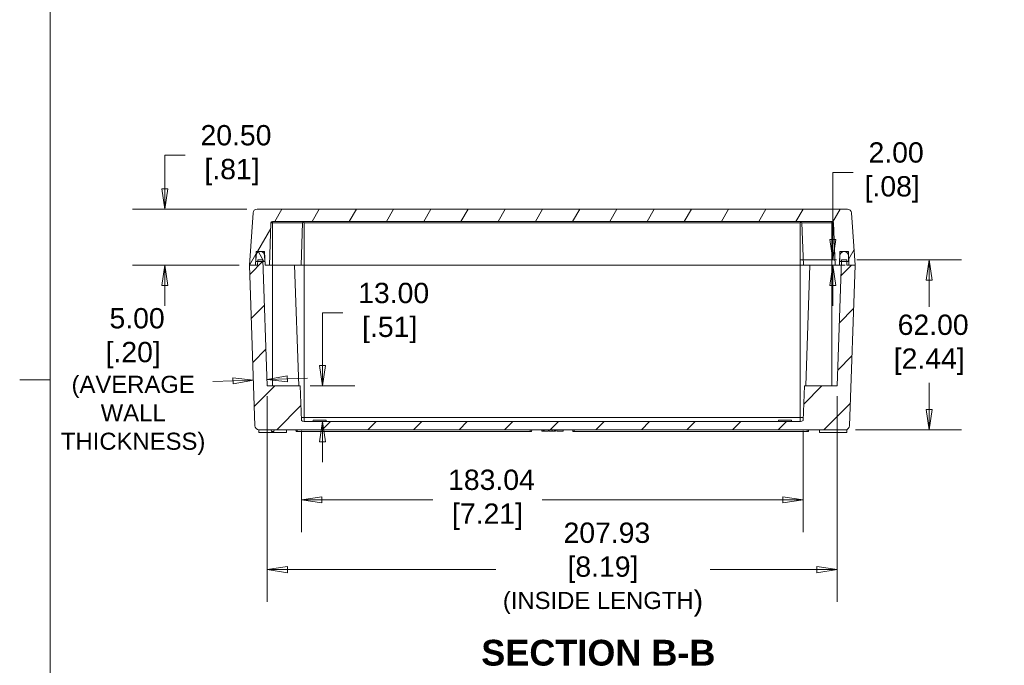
# Model space of a CAD drawing. Header units: millimetres. Extents: x 22 to 1013, y 22 to 778.
# Tile 3 of 8: x 22 to 381, y 296 to 531. Entities that reach past the tile are written whole.
import ezdxf

# ---------------------------------------------------------------- set-up
doc = ezdxf.new("R2010")
doc.units = ezdxf.units.MM
doc.header["$LTSCALE"] = 3.703704
for name, color, linetype, lineweight in [('Dimension (ANSI)', 7, 'Continuous', 9), ('Hatch (ANSI)', 7, 'Continuous', 9), ('Sketch Geometry (ANSI)', 7, 'Continuous', 9), ('Symbol (ANSI)', 7, 'Continuous', 9), ('Visible (ANSI)', 7, 'Continuous', 9), ('Visible Narrow (ANSI)', 7, 'Continuous', 9)]:
    doc.layers.add(name, color=color, linetype=linetype, lineweight=lineweight)
doc.styles.add('Label Text (ANSI)', font='arialbd.ttf')
doc.styles.add('Note Text (ANSI)', font='arial.ttf')
doc.dimstyles.new('Default - mm (ANSI)', dxfattribs={"dimscale": 3.703704, "dimtxt": 2, "dimasz": 2, "dimexe": 3.175, "dimexo": 1, "dimgap": 0.8, "dimtad": 0, "dimtih": 1, "dimtoh": 1, "dimrnd": 1e-08, "dimzin": 4, "dimdsep": 46, "dimtxsty": 'Note Text (ANSI)', "dimblk": 'Filled-1', "dimcen": 0.09, "dimdle": 10, "dimclrd": 256, "dimclre": 256, "dimclrt": 256, "dimadec": 1, "dimazin": 0, "dimtfac": 1.524, "dimtofl": 0, "dimtmove": 0, "dimatfit": 3, "dimfxl": 0, "dimtolj": 1, "dimtzin": 0, "dimlwd": -1, "dimlwe": -1, "dimarcsym": 0})

# ---------------------------------------------------------------- blocks, each defined once
blk = doc.blocks.new('Borders Default Border')
at = {"layer": 'Sketch Geometry (ANSI)'}
blk.add_line((8.89, 107.95), (5.874, 107.95), dxfattribs=at)
at = {"layer": 'Sketch Geometry (ANSI)', "flags": 128}
blk.add_lwpolyline([(8.89, 8.89), (8.89, 207.01), (270.51, 207.01), (270.51, 8.89), (8.89, 8.89)], dxfattribs=at)
blk = doc.blocks.new('Filled-1')
at = {"color": 0}
for p, q in [((0, 0), (-1, 0.15)), ((-1, 0.15), (-1, -0.15)), ((-1, 0), (0, 0)), ((-1, -0.15), (0, 0))]:
    blk.add_line(p, q, dxfattribs=at)
at = {"color": 0, "flags": 128}
blk.add_lwpolyline([(-1, -0.15), (0, 0), (-1, 0.15), (-1, -0.15)], dxfattribs=at)
at = {"color": 0}
blk.add_solid([(-1, -0.15), (0, 0), (-1, 0.15), (-1, -0.15)], dxfattribs=at)
blk = doc.blocks.new('*D15')
at = {"layer": 'Defpoints', "color": 0, "transparency": 16777216}
for p in [(112.08, 397.6), (320, 397.6), (320, 330.56)]:
    blk.add_point(p, dxfattribs=at)
at = {"layer": 'Dimension (ANSI)', "transparency": 16777216}
for p, q in [((112.08, 393.89), (112.08, 318.8)), ((320, 393.89), (320, 318.8)), ((119.48, 330.56), (195.5, 330.56)), ((312.6, 330.56), (273.59, 330.56))]:
    blk.add_line(p, q, dxfattribs=at)
at = {"layer": 'Dimension (ANSI)', "transparency": 16777216, "xscale": 7.407407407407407, "yscale": 7.407407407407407, "zscale": 7.407407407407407, "rotation": 180}
blk.add_blockref('Filled-1', (112.08, 330.56), dxfattribs=at)
at = {"layer": 'Dimension (ANSI)', "transparency": 16777216, "xscale": 7.407407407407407, "yscale": 7.407407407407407, "zscale": 7.407407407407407}
blk.add_blockref('Filled-1', (320, 330.56), dxfattribs=at)
at = {"layer": 'Dimension (ANSI)', "transparency": 16777216, "insert": (234.54, 330.56), "char_height": 7.4074, "attachment_point": 5, "style": 'Note Text (ANSI)'}
blk.add_mtext('\\A1; 207.93\\P[8.19]{\\P\\fArial|b0|i0;\\H6.2279;(INSIDE LENGTH\\fArial|b0|i0;\\H7.4074;)}', dxfattribs=at)
blk = doc.blocks.new('*D16')
at = {"layer": 'Defpoints', "color": 0, "transparency": 16777216}
for p in [(323.47, 443.6), (323, 381.6), (353.56, 381.6)]:
    blk.add_point(p, dxfattribs=at)
at = {"layer": 'Dimension (ANSI)', "transparency": 16777216}
for p, q in [((327.17, 443.6), (365.32, 443.6)), ((353.56, 436.19), (353.56, 426.49)), ((353.56, 389), (353.56, 398.7)), ((326.7, 381.6), (365.32, 381.6))]:
    blk.add_line(p, q, dxfattribs=at)
at = {"layer": 'Dimension (ANSI)', "transparency": 16777216, "xscale": 7.407407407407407, "yscale": 7.407407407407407, "zscale": 7.407407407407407}
for p, rotation in [((353.56, 443.6), 90), ((353.56, 381.6), 270)]:
    blk.add_blockref('Filled-1', p, dxfattribs=dict(at, rotation=rotation))
at = {"layer": 'Dimension (ANSI)', "transparency": 16777216, "insert": (353.56, 412.6), "char_height": 7.407, "attachment_point": 5, "style": 'Note Text (ANSI)'}
blk.add_mtext('\\A1; 62.00\\P[2.44]', dxfattribs=at)
blk = doc.blocks.new('*D17')
at = {"layer": 'Defpoints', "color": 0, "transparency": 16777216}
for p in [(74.71, 462.1), (108.37, 462.1), (105.54, 441.6)]:
    blk.add_point(p, dxfattribs=at)
at = {"layer": 'Dimension (ANSI)', "transparency": 16777216}
for p, q in [((74.71, 469.5), (74.71, 481.75)), ((74.71, 481.75), (82.12, 481.75)), ((104.67, 462.1), (62.95, 462.1)), ((101.84, 441.6), (62.95, 441.6)), ((74.71, 434.19), (74.71, 426.78))]:
    blk.add_line(p, q, dxfattribs=at)
at = {"layer": 'Dimension (ANSI)', "transparency": 16777216, "xscale": 7.407407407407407, "yscale": 7.407407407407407, "zscale": 7.407407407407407}
for p, rotation in [((74.71, 462.1), 270), ((74.71, 441.6), 90)]:
    blk.add_blockref('Filled-1', p, dxfattribs=dict(at, rotation=rotation))
at = {"layer": 'Dimension (ANSI)', "transparency": 16777216, "insert": (99.22, 481.75), "char_height": 7.407, "attachment_point": 5, "style": 'Note Text (ANSI)'}
blk.add_mtext('\\A1; 20.50\\P[.81]', dxfattribs=at)
blk = doc.blocks.new('*D18')
at = {"layer": 'Defpoints', "color": 0, "transparency": 16777216}
for p in [(318.42, 443.6), (323.47, 443.6), (326.54, 441.6)]:
    blk.add_point(p, dxfattribs=at)
at = {"layer": 'Dimension (ANSI)', "transparency": 16777216}
for p, q in [((318.42, 451), (318.42, 475.46)), ((318.42, 475.46), (325.83, 475.46)), ((319.77, 443.6), (306.66, 443.6)), ((322.84, 441.6), (306.66, 441.6)), ((318.42, 434.19), (318.42, 426.78))]:
    blk.add_line(p, q, dxfattribs=at)
at = {"layer": 'Dimension (ANSI)', "transparency": 16777216, "xscale": 7.407407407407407, "yscale": 7.407407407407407, "zscale": 7.407407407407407}
for p, rotation in [((318.42, 443.6), 270), ((318.42, 441.6), 90)]:
    blk.add_blockref('Filled-1', p, dxfattribs=dict(at, rotation=rotation))
at = {"layer": 'Dimension (ANSI)', "transparency": 16777216, "insert": (340.05, 475.46), "char_height": 7.407, "attachment_point": 5, "style": 'Note Text (ANSI)'}
blk.add_mtext('\\A1; 2.00\\P[.08]', dxfattribs=at)
blk = doc.blocks.new('*D34')
at = {"layer": 'Defpoints', "color": 0, "transparency": 16777216}
for p in [(124.08, 397.6), (125.48, 384.6), (132.24, 384.6)]:
    blk.add_point(p, dxfattribs=at)
at = {"layer": 'Dimension (ANSI)', "transparency": 16777216}
for p, q in [((132.24, 405), (132.24, 424.2)), ((132.24, 424.2), (139.65, 424.2)), ((127.78, 397.6), (144, 397.6)), ((132.24, 377.19), (132.24, 369.78))]:
    blk.add_line(p, q, dxfattribs=at)
at = {"layer": 'Dimension (ANSI)', "transparency": 16777216, "xscale": 7.407407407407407, "yscale": 7.407407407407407, "zscale": 7.407407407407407}
for p, rotation in [((132.24, 397.6), 270), ((132.24, 384.6), 90)]:
    blk.add_blockref('Filled-1', p, dxfattribs=dict(at, rotation=rotation))
at = {"layer": 'Dimension (ANSI)', "transparency": 16777216, "insert": (156.75, 424.2), "char_height": 7.407, "attachment_point": 5, "style": 'Note Text (ANSI)'}
blk.add_mtext('\\A1; 13.00\\P[.51]', dxfattribs=at)
blk = doc.blocks.new('*D40')
at = {"layer": 'Defpoints', "color": 0, "transparency": 16777216}
for p in [(124.52, 384.94), (307.56, 384.94), (307.56, 356.05)]:
    blk.add_point(p, dxfattribs=at)
at = {"layer": 'Dimension (ANSI)', "transparency": 16777216}
for p, q in [((124.52, 381.24), (124.52, 344.29)), ((307.56, 381.24), (307.56, 344.29)), ((131.92, 356.05), (172.44, 356.05)), ((300.15, 356.05), (212.4, 356.05))]:
    blk.add_line(p, q, dxfattribs=at)
at = {"layer": 'Dimension (ANSI)', "transparency": 16777216, "xscale": 7.407407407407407, "yscale": 7.407407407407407, "zscale": 7.407407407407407, "rotation": 180}
blk.add_blockref('Filled-1', (124.52, 356.05), dxfattribs=at)
at = {"layer": 'Dimension (ANSI)', "transparency": 16777216, "xscale": 7.407407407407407, "yscale": 7.407407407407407, "zscale": 7.407407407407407}
blk.add_blockref('Filled-1', (307.56, 356.05), dxfattribs=at)
at = {"layer": 'Dimension (ANSI)', "transparency": 16777216, "insert": (192.42, 356.05), "char_height": 7.4074, "attachment_point": 5, "style": 'Note Text (ANSI)'}
blk.add_mtext('\\A1; 183.04\\P[7.21]', dxfattribs=at)
blk = doc.blocks.new('*D41')
at = {"layer": 'Defpoints', "color": 0, "transparency": 16777216}
for p in [(106.97, 400.73), (112, 399.89), (112.08, 397.6)]:
    blk.add_point(p, dxfattribs=at)
at = {"layer": 'Dimension (ANSI)', "transparency": 16777216}
for p, q in [((99.6, 399.46), (92.2, 399.2)), ((119.4, 400.15), (126.8, 400.41))]:
    blk.add_line(p, q, dxfattribs=at)
at = {"layer": 'Dimension (ANSI)', "transparency": 16777216, "xscale": 7.407407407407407, "yscale": 7.407407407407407, "zscale": 7.407407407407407}
for p, rotation in [((107, 399.72), 1.999999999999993), ((112, 399.89), 182)]:
    blk.add_blockref('Filled-1', p, dxfattribs=dict(at, rotation=rotation))
at = {"layer": 'Dimension (ANSI)', "transparency": 16777216, "insert": (63.15, 399.2), "char_height": 7.4074, "attachment_point": 5, "style": 'Note Text (ANSI)'}
blk.add_mtext('\\A1; 5.00\\P[.20]{\\P\\fArial|b0|i0;\\H6.2279;(AVERAGE\\PWALL\\PTHICKNESS)}', dxfattribs=at)

msp = doc.modelspace()

# ---------------------------------------------------------------- hatches: boundary and pattern name
at = {"layer": 'Hatch (ANSI)'}
h = msp.add_hatch(dxfattribs=at)
h.set_pattern_fill('ANSI31', color=256, scale=94.074074, angle=14.999978, style=0)
h.set_pattern_definition([(60, (0, 0), (-10.18381, 5.87963), [])])
edge = h.paths.add_edge_path()
edge.add_ellipse((108.3713, 460.5955), major_axis=(0, 1.5), ratio=1, start_angle=0, end_angle=86)
edge.add_line((106.875, 460.7002), (105.539, 441.5955))
edge.add_line((105.539, 441.5955), (107.789, 441.5955))
edge.add_line((107.789, 441.5955), (107.9636, 446.5955))
edge.add_line((107.9636, 446.5955), (109.4759, 446.5955))
edge.add_line((109.4759, 446.5955), (109.6021, 446.5955))
edge.add_line((109.6021, 446.5955), (111.1144, 446.5955))
edge.add_line((111.1144, 446.5955), (111.289, 441.5955))
edge.add_line((111.289, 441.5955), (112.889, 441.5955))
edge.add_line((112.889, 441.5955), (113.4309, 457.113))
edge.add_ellipse((113.9306, 457.0955), major_axis=(-0.4997, 0.0174), ratio=1, start_angle=272, end_angle=360, ccw=False)
edge.add_line((113.9306, 457.5955), (318.1474, 457.5955))
edge.add_ellipse((318.1474, 457.0955), major_axis=(0, 0.5), ratio=1, start_angle=272, end_angle=360, ccw=False)
edge.add_line((318.6471, 457.113), (319.189, 441.5955))
edge.add_line((319.189, 441.5955), (320.789, 441.5955))
edge.add_line((320.789, 441.5955), (320.9636, 446.5955))
edge.add_line((320.9636, 446.5955), (322.4759, 446.5955))
edge.add_line((322.4759, 446.5955), (322.6021, 446.5955))
edge.add_line((322.6021, 446.5955), (324.1144, 446.5955))
edge.add_line((324.1144, 446.5955), (324.289, 441.5955))
edge.add_line((324.289, 441.5955), (326.539, 441.5955))
edge.add_line((326.539, 441.5955), (325.2031, 460.7002))
edge.add_ellipse((323.7068, 460.5955), major_axis=(1.4963, 0.1046), ratio=1, start_angle=0, end_angle=86)
edge.add_line((323.7068, 462.0955), (108.3713, 462.0955))
h = msp.add_hatch(dxfattribs=at)
h.set_pattern_fill('ANSI31', color=256, scale=94.074074, angle=75.000175, style=0)
h.set_pattern_definition([(120.0002, (0, 0), (-10.1838, -5.87966), [])])
edge = h.paths.add_edge_path()
edge.add_ellipse((109.6021, 445.0955), major_axis=(1.4998, 0.0262), ratio=1, start_angle=0, end_angle=89)
edge.add_line((109.6021, 446.5955), (109.4759, 446.5955))
edge.add_ellipse((109.4759, 445.0955), major_axis=(0, 1.5), ratio=1, start_angle=0, end_angle=89)
edge.add_line((107.9761, 445.1217), (107.939, 442.9955))
edge.add_line((107.939, 442.9955), (108.5879, 442.9955))
edge.add_line((108.5879, 442.9955), (110.4901, 442.9955))
edge.add_line((110.4901, 442.9955), (111.139, 442.9955))
edge.add_line((111.139, 442.9955), (111.1019, 445.1217))
edge = h.paths.add_edge_path()
edge.add_ellipse((322.4759, 445.0955), major_axis=(0, 1.5), ratio=1, start_angle=0, end_angle=89)
edge.add_line((320.9761, 445.1217), (320.939, 442.9955))
edge.add_line((320.939, 442.9955), (321.5879, 442.9955))
edge.add_line((321.5879, 442.9955), (323.4901, 442.9955))
edge.add_line((323.4901, 442.9955), (324.139, 442.9955))
edge.add_line((324.139, 442.9955), (324.1019, 445.1217))
edge.add_ellipse((322.6021, 445.0955), major_axis=(1.4998, 0.0262), ratio=1, start_angle=0, end_angle=89)
edge.add_line((322.6021, 446.5955), (322.4759, 446.5955))
h = msp.add_hatch(dxfattribs=at)
h.set_pattern_fill('ANSI31', color=256, scale=94.074074, style=0)
h.set_pattern_definition([(45, (0, 0), (-8.31505, 8.31505), [])])
edge = h.paths.add_edge_path()
edge.add_line((108.6089, 443.5955), (108.5879, 442.9955))
edge.add_line((108.5879, 442.9955), (108.539, 441.5955))
edge.add_line((108.539, 441.5955), (107.789, 441.5955))
edge.add_line((107.789, 441.5955), (105.539, 441.5955))
edge.add_line((105.539, 441.5955), (107.5837, 383.0432))
edge.add_ellipse((109.0828, 383.0955), major_axis=(-1.4991, -0.0523), ratio=1, start_angle=0, end_angle=88)
edge.add_line((109.0828, 381.5955), (322.9952, 381.5955))
edge.add_ellipse((322.9952, 383.0955), major_axis=(0, -1.5), ratio=1, start_angle=0, end_angle=88)
edge.add_line((324.4943, 383.0432), (326.539, 441.5955))
edge.add_line((326.539, 441.5955), (324.289, 441.5955))
edge.add_line((324.289, 441.5955), (323.539, 441.5955))
edge.add_line((323.539, 441.5955), (323.4901, 442.9955))
edge.add_line((323.4901, 442.9955), (323.4692, 443.5955))
edge.add_line((323.4692, 443.5955), (321.6089, 443.5955))
edge.add_line((321.6089, 443.5955), (321.5879, 442.9955))
edge.add_line((321.5879, 442.9955), (320.0025, 397.5955))
edge.add_line((320.0025, 397.5955), (308.0025, 397.5955))
edge.add_line((308.0025, 397.5955), (307.5607, 384.9435))
edge.add_ellipse((306.6, 386.0955), major_axis=(0.9607, -1.152), ratio=1, start_angle=320.174074, end_angle=360, ccw=False)
edge.add_line((306.6, 384.5955), (125.478, 384.5955))
edge.add_ellipse((125.478, 386.0955), major_axis=(0, -1.5), ratio=1, start_angle=320.174074, end_angle=360, ccw=False)
edge.add_line((124.5174, 384.9435), (124.0755, 397.5955))
edge.add_line((124.0755, 397.5955), (112.0755, 397.5955))
edge.add_line((112.0755, 397.5955), (110.4901, 442.9955))
edge.add_line((110.4901, 442.9955), (110.4692, 443.5955))
edge.add_line((110.4692, 443.5955), (108.6089, 443.5955))

# ---------------------------------------------------------------- linework, layer by layer
at = {"layer": 'Visible (ANSI)'}
for p, q in [((106.875, 460.7002), (105.539, 441.5955)), ((323.7068, 462.0955), (108.3713, 462.0955)), ((326.539, 441.5955), (325.2031, 460.7002)), ((112.889, 441.5955), (113.4309, 457.113)), ((113.9306, 457.5955), (318.1474, 457.5955)), ((124.389, 441.5955), (124.9309, 457.113)), ((307.689, 441.5955), (307.1471, 457.113)), ((318.6471, 457.113), (319.189, 441.5955)), ((107.789, 441.5955), (107.9636, 446.5955)), ((107.9636, 446.5955), (111.1144, 446.5955)), ((109.6021, 446.5955), (109.4759, 446.5955)), ((111.1144, 446.5955), (111.289, 441.5955)), ((320.789, 441.5955), (320.9636, 446.5955)), ((320.9636, 446.5955), (324.1144, 446.5955)), ((322.6021, 446.5955), (322.4759, 446.5955)), ((324.1144, 446.5955), (324.289, 441.5955)), ((107.9761, 445.1217), (107.939, 442.9955)), ((107.939, 442.9955), (111.139, 442.9955)), ((108.6089, 443.5955), (108.539, 441.5955)), ((110.4692, 443.5955), (108.6089, 443.5955)), ((112.0755, 397.5955), (110.4692, 443.5955)), ((111.139, 442.9955), (111.1019, 445.1217)), ((111.2401, 442.9955), (111.139, 442.9955)), ((321.6089, 443.5955), (320.0025, 397.5955)), ((320.939, 442.9955), (320.8379, 442.9955)), ((320.9761, 445.1217), (320.939, 442.9955)), ((320.939, 442.9955), (324.139, 442.9955)), ((323.4692, 443.5955), (321.6089, 443.5955)), ((323.539, 441.5955), (323.4692, 443.5955)), ((324.139, 442.9955), (324.1019, 445.1217)), ((108.539, 441.5955), (105.539, 441.5955)), ((105.539, 441.5955), (107.5837, 383.0432)), ((105.539, 441.5955), (107.789, 441.5955)), ((111.289, 441.5955), (112.889, 441.5955)), ((114.039, 441.5955), (112.889, 441.5955)), ((114.039, 441.5955), (124.389, 441.5955)), ((122.039, 441.5955), (123.5755, 397.5955)), ((125.539, 441.5955), (124.389, 441.5955)), ((306.539, 441.5955), (125.539, 441.5955)), ((307.689, 441.5955), (306.539, 441.5955)), ((307.689, 441.5955), (318.039, 441.5955)), ((310.039, 441.5955), (308.5025, 397.5955)), ((319.189, 441.5955), (318.039, 441.5955)), ((319.189, 441.5955), (320.789, 441.5955)), ((326.539, 441.5955), (323.539, 441.5955)), ((324.289, 441.5955), (326.539, 441.5955)), ((324.4943, 383.0432), (326.539, 441.5955)), ((124.0755, 397.5955), (112.0755, 397.5955)), ((124.5174, 384.9435), (124.0755, 397.5955)), ((308.0025, 397.5955), (307.5607, 384.9435)), ((320.0025, 397.5955), (308.0025, 397.5955)), ((306.6, 384.5955), (125.478, 384.5955)), ((128.7721, 385.0955), (128.7283, 384.5955)), ((128.7721, 385.0955), (133.556, 385.0955)), ((133.556, 385.0955), (133.5997, 384.5955)), ((298.5221, 385.0955), (298.4783, 384.5955)), ((298.5221, 385.0955), (303.306, 385.0955)), ((303.306, 385.0955), (303.3497, 384.5955)), ((109.0828, 381.5955), (109.039, 381.5955)), ((109.0478, 380.5955), (109.039, 381.5955)), ((109.0828, 381.5955), (322.9952, 381.5955)), ((113.539, 381.5955), (113.5915, 380.9955)), ((114.4865, 380.9955), (113.5915, 380.9955)), ((114.539, 381.5955), (114.4865, 380.9955)), ((119.0303, 380.5955), (119.039, 381.5955)), ((122.5915, 380.9955), (122.539, 381.5955)), ((123.039, 380.9955), (122.5915, 380.9955)), ((123.039, 380.9955), (208.039, 380.9955)), ((208.4865, 380.9955), (208.039, 380.9955)), ((208.4865, 380.9955), (208.539, 381.5955)), ((212.1989, 381.0955), (212.1989, 381.5955)), ((212.6711, 381.0955), (212.1989, 381.0955)), ((212.6711, 381.0955), (212.6711, 381.5955)), ((213.1006, 381.0955), (212.6711, 381.0955)), ((213.1006, 381.0955), (213.1006, 381.5955)), ((214.6185, 381.0955), (213.1006, 381.0955)), ((214.6185, 381.0955), (214.6185, 381.5955)), ((214.9146, 381.0955), (214.9146, 381.5955)), ((216.0537, 381.0955), (214.9146, 381.0955)), ((217.1955, 381.0955), (216.8487, 381.0955)), ((217.1955, 381.0955), (217.1955, 381.5955)), ((217.657, 381.0955), (217.657, 381.5955)), ((219.9699, 381.0955), (217.657, 381.0955)), ((219.9699, 381.0955), (219.9699, 381.5955)), ((219.9703, 381.0955), (219.9699, 381.0955)), ((219.9703, 381.0955), (219.9703, 381.5955)), ((223.5915, 380.9955), (223.539, 381.5955)), ((224.039, 380.9955), (223.5915, 380.9955)), ((224.039, 380.9955), (309.039, 380.9955)), ((309.4865, 380.9955), (309.039, 380.9955)), ((309.4865, 380.9955), (309.539, 381.5955)), ((313.5478, 380.5955), (313.539, 381.5955)), ((323.539, 381.5955), (322.9952, 381.5955)), ((323.5303, 380.5955), (323.539, 381.5955)), ((119.0303, 380.5955), (109.0478, 380.5955)), ((323.5303, 380.5955), (313.5478, 380.5955))]:
    msp.add_line(p, q, dxfattribs=at)
for centre, radius, start, end in [((108.3713, 460.5955), 1.5, 90, 176), ((323.7068, 460.5955), 1.5, 4, 90), ((113.9306, 457.0955), 0.5, 90, 178), ((125.4306, 457.0955), 0.5, 90, 178), ((306.6474, 457.0955), 0.5, 2, 90), ((318.1474, 457.0955), 0.5, 2, 90), ((109.4759, 445.0955), 1.5, 90, 179), ((109.6021, 445.0955), 1.5, 1, 90), ((322.4759, 445.0955), 1.5, 90, 179), ((322.6021, 445.0955), 1.5, 1, 90), ((125.478, 386.0955), 1.5, 230.174074, 270), ((306.6, 386.0955), 1.5, 270, 309.825926), ((109.0828, 383.0955), 1.5, 182, 270), ((322.9952, 383.0955), 1.5, 270, 358)]:
    msp.add_arc(centre, radius, start, end, dxfattribs=at)
for points, knots in [([(125.539, 457.113), (125.5379, 457.114), (125.5368, 457.115), (125.4822, 457.1645), (125.4285, 457.213), (125.322, 457.3088), (125.2686, 457.3564), (125.1833, 457.4309), (125.1495, 457.4599), (125.1182, 457.4859)], [-0.0004469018, -0.0004469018, -0.0004469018, -0.0004469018, 0, 0, 0.0216737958, 0.0216737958, 0.0441438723, 0.0441438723, 0.0598205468, 0.0598205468, 0.0598205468, 0.0598205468]), ([(306.9598, 457.4859), (306.9567, 457.4834), (306.9537, 457.4808), (306.8938, 457.4306), (306.8258, 457.3709), (306.683, 457.2434), (306.6081, 457.1756), (306.539, 457.113)], [0.2902912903, 0.2902912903, 0.2902912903, 0.2902912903, 0.2918113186, 0.2918113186, 0.3197937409, 0.3197937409, 0.3477761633, 0.3477761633, 0.3477761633, 0.3477761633]), ([(216.8487, 381.0955), (216.7988, 381.0955), (216.7425, 381.0955), (216.6171, 381.0955), (216.5501, 381.0955), (216.3435, 381.0955), (216.1994, 381.0955), (216.0537, 381.0955)], [-0.0909886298, -0.0909886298, -0.0909886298, -0.0909886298, -0.0670517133, -0.0670517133, -0.0437011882, -0.0437011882, 0, 0, 0, 0])]:
    msp.add_open_spline(points, degree=3, knots=knots, dxfattribs=at)
at = {"layer": 'Visible Narrow (ANSI)'}
for p, q in [((113.4309, 457.113), (114.039, 457.113)), ((114.039, 457.113), (114.039, 457.5955)), ((124.9309, 457.113), (114.039, 457.113)), ((114.039, 441.5955), (114.039, 457.113)), ((125.539, 457.113), (306.539, 457.113)), ((125.539, 441.5955), (125.539, 457.113)), ((306.539, 441.5955), (306.539, 457.113)), ((318.039, 457.113), (307.1471, 457.113)), ((318.039, 457.113), (318.039, 457.5955)), ((318.039, 457.113), (318.6471, 457.113)), ((318.039, 441.5955), (318.039, 457.113)), ((111.1659, 445.1217), (111.1019, 445.1217)), ((320.9761, 445.1217), (320.9122, 445.1217)), ((114.039, 397.5955), (114.039, 441.5955)), ((125.539, 441.5955), (125.539, 386.0432)), ((306.539, 441.5955), (306.539, 386.0432)), ((318.039, 441.5955), (318.039, 397.5955)), ((125.539, 386.0432), (124.479, 386.0432)), ((306.539, 386.0432), (125.539, 386.0432)), ((125.539, 386.0432), (125.539, 384.5955)), ((306.539, 384.5955), (306.539, 386.0432)), ((307.5991, 386.0432), (306.539, 386.0432)), ((123.039, 381.5955), (123.039, 380.9955)), ((208.039, 381.5955), (208.039, 380.9955)), ((216.0537, 381.0955), (216.0537, 381.5955)), ((216.8487, 381.0955), (216.8487, 381.5955)), ((224.039, 381.5955), (224.039, 380.9955)), ((309.039, 381.5955), (309.039, 380.9955))]:
    msp.add_line(p, q, dxfattribs=at)

# ---------------------------------------------------------------- block references
at = {"xscale": 3.703703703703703, "yscale": 3.703703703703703, "zscale": 3.703703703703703}
msp.add_blockref('Borders Default Border', (0, 0), dxfattribs=at)

# ---------------------------------------------------------------- texts
at = {"layer": 'Symbol (ANSI)', "insert": (190.1426, 295.4215), "char_height": 9.407408, "attachment_point": 7, "line_spacing_factor": 0.25, "style": 'Label Text (ANSI)'}
msp.add_mtext('SECTION B-B', dxfattribs=at)

# ---------------------------------------------------------------- dimensions: what is measured, and where the dimension line sits
at = {"layer": 'Dimension (ANSI)'}
for base, p1, p2, angle, text, override, picture, middle in [((74.7136, 462.0955), (105.539, 441.5955), (108.3713, 462.0955), 90, ' <>\\X[.81]', {"dimgap": 0.8, "dimdec": 2, "dimpost": '\\X', "dimtol": 0, "dimlim": 0, "dimtp": 0, "dimtm": 0, "dimtdec": 2, "dimatfit": 1}, '*D17', (99.2217, 481.7505)), ((318.4182, 443.5955), (326.539, 441.5955), (323.4692, 443.5955), 90, ' <>\\X[.08]', {"dimgap": 0.8, "dimdec": 2, "dimpost": '\\X', "dimtol": 0, "dimlim": 0, "dimtp": 0, "dimtm": 0, "dimtdec": 2, "dimatfit": 1}, '*D18', (340.0487, 475.4575)), ((353.5624, 381.5955), (323.4692, 443.5955), (322.9952, 381.5955), 90, ' <>\\X[2.44]', {"dimgap": 0.8, "dimdec": 2, "dimpost": '\\X', "dimtol": 0, "dimlim": 0, "dimtp": 0, "dimtm": 0, "dimtdec": 2, "dimatfit": 1}, '*D16', (353.5624, 412.5955)), ((132.2393, 384.5955), (124.0755, 397.5955), (125.478, 384.5955), 90, ' <>\\X[.51]', {"dimgap": 0.8, "dimdec": 2, "dimpost": '\\X', "dimse2": 1, "dimtol": 0, "dimlim": 0, "dimtp": 0, "dimtm": 0, "dimtdec": 2, "dimatfit": 1}, '*D34', (156.7474, 424.2003)), ((111.9954, 399.8904), (106.9661, 400.7292), (112.0755, 397.5955), 182, ' <>\\X[.20]{\\P\\fArial|b0|i0;\\H6.2279;(AVERAGE\\PWALL\\PTHICKNESS)}', {"dimgap": 0.8, "dimdec": 2, "dimpost": '\\X', "dimse1": 1, "dimse2": 1, "dimtol": 0, "dimlim": 0, "dimtp": 0, "dimtm": 0, "dimtdec": 2, "dimatfit": 1}, '*D41', (63.1465, 399.199)), ((320.0025, 330.5637), (112.0755, 397.5955), (320.0025, 397.5955), 180, ' <>\\X[8.19]{\\P\\fArial|b0|i0;\\H6.2279;(INSIDE LENGTH\\fArial|b0|i0;\\H7.4074;)}', {"dimgap": 0.8, "dimtih": 0, "dimtoh": 0, "dimdec": 2, "dimpost": '\\X', "dimtol": 0, "dimlim": 0, "dimtp": 0, "dimtm": 0, "dimtdec": 2, "dimatfit": 1}, '*D15', (234.5437, 330.5637)), ((307.5607, 356.0522), (124.5174, 384.9435), (307.5607, 384.9435), 180, ' <>\\X[7.21]', {"dimgap": 0.8, "dimtih": 0, "dimtoh": 0, "dimdec": 2, "dimpost": '\\X', "dimtol": 0, "dimlim": 0, "dimtp": 0, "dimtm": 0, "dimtdec": 2, "dimatfit": 1}, '*D40', (192.4206, 356.0522))]:
    dim = msp.add_linear_dim(base=base, p1=p1, p2=p2, angle=angle, text=text, dimstyle='Default - mm (ANSI)', override=override, dxfattribs=at)
    dim.commit()
    dim.dimension.update_dxf_attribs({"geometry": picture, "text_midpoint": middle, "dimtype": 160})

doc.saveas('drawing.dxf')
